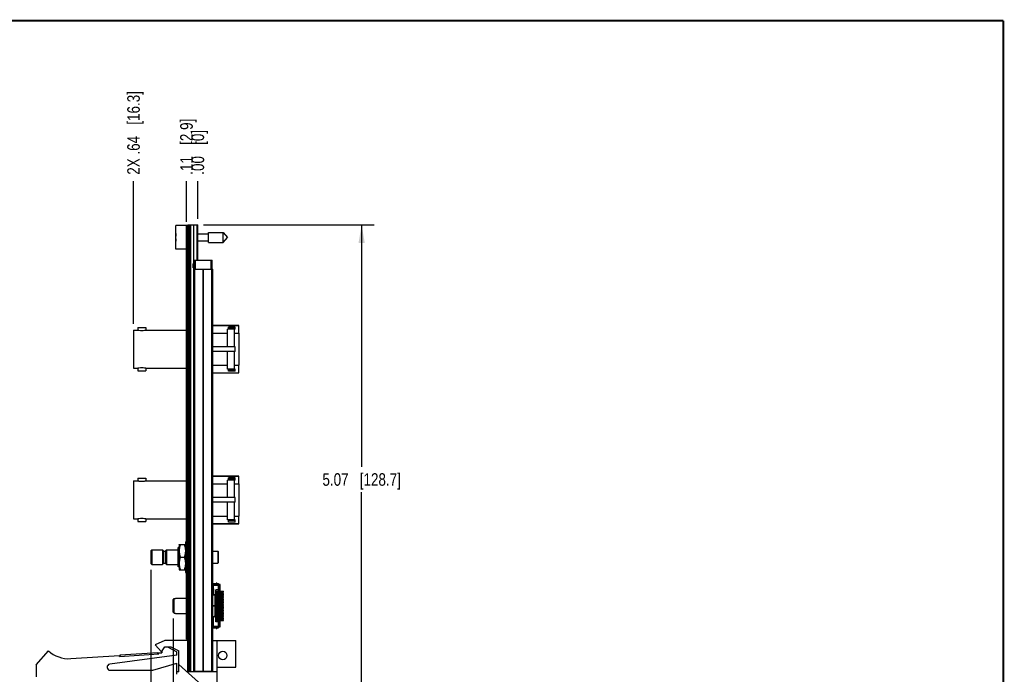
# Model space of a CAD drawing. Header units: inches. Extents: x 0.2 to 16.8, y 0.2 to 10.8.
# Tile 10 of 10: x 7 to 16.8, y 4.3 to 10.8. Entities that reach past the tile are written whole.
import ezdxf

# ---------------------------------------------------------------- set-up
doc = ezdxf.new("R2010")
doc.units = ezdxf.units.IN
doc.header["$LTSCALE"] = 0.935
doc.header["$MEASUREMENT"] = 0
doc.layers.get('0').update_dxf_attribs({"linetype": 'CONTINUOUS'})
doc.layers.add('02___PRT_ALL_AXES', color=7, linetype='CONTINUOUS')
doc.layers.add('DIMENSIONS', color=7, linetype='CONTINUOUS')
doc.styles.get("Standard").update_dxf_attribs({"font": 'txt', "width": 0.8})
doc.dimstyles.new('DIMSTYLE_1', dxfattribs={"dimtxt": 0.125, "dimasz": 0.18, "dimexe": 0.125, "dimexo": 0.0625, "dimgap": 0.03125, "dimtad": 0, "dimtih": 1, "dimtoh": 1, "dimzin": 4, "dimdsep": 46, "dimtxsty": 'STANDARD', "dimblk": '_FILLED', "dimblk1": '_FILLED', "dimblk2": '_FILLED', "dimcen": 0.09, "dimadec": 0, "dimazin": 0, "dimtp": 0.001, "dimtm": 0.001, "dimtfac": 1, "dimtofl": 0, "dimtmove": 0, "dimatfit": 3, "dimldrblk": '_FILLED', "dimfxl": 1, "dimtolj": 1, "dimtzin": 4, "dimarcsym": 0})
doc.dimstyles.new('DIMSTYLE_2', dxfattribs={"dimtxt": 0.125, "dimasz": 0.18, "dimexe": 0.125, "dimexo": 0.0625, "dimgap": 0.03125, "dimtad": 0, "dimtih": 1, "dimtoh": 1, "dimzin": 4, "dimdsep": 46, "dimtxsty": 'STANDARD', "dimblk": '_FILLED', "dimblk1": '_FILLED', "dimblk2": '_FILLED', "dimcen": 0.09, "dimadec": 0, "dimazin": 0, "dimtfac": 1, "dimtofl": 0, "dimtmove": 0, "dimatfit": 3, "dimldrblk": '_FILLED', "dimfxl": 1, "dimtolj": 1, "dimtzin": 4, "dimarcsym": 0})
doc.dimstyles.new('DIMSTYLE_3', dxfattribs={"dimtxt": 0.125, "dimasz": 0.18, "dimexe": 0.125, "dimexo": 0.0625, "dimgap": 0.0625, "dimtad": 0, "dimtih": 1, "dimtoh": 1, "dimzin": 4, "dimdsep": 46, "dimtxsty": 'STANDARD', "dimblk": '_FILLED', "dimblk1": '_FILLED', "dimblk2": '_FILLED', "dimcen": 0.09, "dimadec": 0, "dimazin": 0, "dimtp": 0.001, "dimtm": 0.001, "dimtfac": 1, "dimtofl": 0, "dimtmove": 0, "dimatfit": 3, "dimldrblk": '_FILLED', "dimfxl": 1, "dimtolj": 1, "dimtzin": 4, "dimarcsym": 0})

# ---------------------------------------------------------------- blocks, each defined once
blk = doc.blocks.new('*D7')
at = {"layer": 'DIMENSIONS', "color": 2, "linetype": 'CONTINUOUS'}
blk.add_line((8.6185, 8.7582), (8.6185, 9.1632), dxfattribs=at)
at = {"layer": 'DIMENSIONS', "color": 2, "linetype": 'CONTINUOUS', "insert": (8.556, 9.2257), "char_height": 0.125, "width": 0.925, "attachment_point": 1, "rotation": 90, "line_spacing_factor": 0.9}
blk.add_mtext('.11{\\Ftxt.shx;\\W1.000000;\\H0.125000; }[2.9]', dxfattribs=at)
blk = doc.blocks.new('_FILLED')
at = {"color": 0, "linetype": 'BYBLOCK'}
blk.add_solid([(0, 0), (-1, 0.174), (-1, -0.174)], dxfattribs=at)
blk = doc.blocks.new('*D8')
at = {"layer": 'DIMENSIONS', "color": 2, "linetype": 'CONTINUOUS'}
blk.add_line((8.7315, 8.7882), (8.7315, 9.1632), dxfattribs=at)
at = {"layer": 'DIMENSIONS', "color": 2, "linetype": 'CONTINUOUS', "insert": (8.669, 9.2257), "char_height": 0.125, "width": 0.725, "attachment_point": 1, "rotation": 90, "line_spacing_factor": 0.9}
blk.add_mtext('.00{\\Ftxt.shx;\\W1.000000;\\H0.125000; }[0]', dxfattribs=at)
blk = doc.blocks.new('*D9')
at = {"layer": 'DIMENSIONS', "color": 2, "linetype": 'CONTINUOUS'}
blk.add_line((8.0916, 7.7423), (8.0916, 9.1632), dxfattribs=at)
at = {"layer": 'DIMENSIONS', "color": 2, "linetype": 'CONTINUOUS', "insert": (8.0291, 9.2257), "char_height": 0.125, "width": 1.325, "attachment_point": 1, "rotation": 90, "line_spacing_factor": 0.9}
blk.add_mtext('2X .64{\\Ftxt.shx;\\W1.000000;\\H0.125000; }[16.3]', dxfattribs=at)
blk = doc.blocks.new('*D10')
at = {"layer": 'DIMENSIONS', "color": 2, "linetype": 'CONTINUOUS'}
blk.add_line((8.4855, 4.8109), (8.4855, 3.1498), dxfattribs=at)
at = {"layer": 'DIMENSIONS', "color": 2, "linetype": 'CONTINUOUS', "insert": (8.423, 3.0873), "char_height": 0.125, "width": 0.925, "attachment_point": 3, "rotation": 90, "line_spacing_factor": 0.9}
blk.add_mtext('.25{\\Ftxt.shx;\\W1.000000;\\H0.125000; }[6.2]', dxfattribs=at)
blk = doc.blocks.new('*D11')
at = {"layer": 'DIMENSIONS', "color": 2, "linetype": 'CONTINUOUS'}
blk.add_line((8.2645, 5.2955), (8.2645, 3.1498), dxfattribs=at)
at = {"layer": 'DIMENSIONS', "color": 2, "linetype": 'CONTINUOUS', "insert": (8.202, 3.0873), "char_height": 0.125, "width": 1.325, "attachment_point": 3, "rotation": 90, "line_spacing_factor": 0.9}
blk.add_mtext('2X .47{\\Ftxt.shx;\\W1.000000;\\H0.125000; }[11.9]', dxfattribs=at)
blk = doc.blocks.new('*D12')
at = {"layer": 'DIMENSIONS', "color": 2, "linetype": 'CONTINUOUS'}
for p, q in [((8.789, 8.7257), (10.4874, 8.7257)), ((10.3624, 8.7257), (10.3624, 6.318)), ((10.3624, 3.6603), (10.3624, 6.068)), ((8.799, 3.6603), (10.4874, 3.6603))]:
    blk.add_line(p, q, dxfattribs=at)
at = {"layer": 'DIMENSIONS', "color": 2, "linetype": 'CONTINUOUS', "xscale": 0.18, "yscale": 0.18, "zscale": 0.18}
for p, rotation in [((10.3624, 8.7257), 90), ((10.3624, 3.6603), 270)]:
    blk.add_blockref('_FILLED', p, dxfattribs=dict(at, rotation=rotation))
at = {"layer": 'DIMENSIONS', "color": 2, "linetype": 'CONTINUOUS', "insert": (10.3624, 6.2555), "char_height": 0.125, "width": 1.225, "attachment_point": 2, "line_spacing_factor": 0.9}
blk.add_mtext('5.07{\\Ftxt.shx;\\W1.000000;\\H0.125000; }[128.7]', dxfattribs=at)

msp = doc.modelspace()

# ---------------------------------------------------------------- linework, layer by layer
at = {"color": 7, "linetype": 'CONTINUOUS'}
for p, q in [((8.6335, 8.7257), (8.693, 8.7257)), ((8.5135, 8.4837), (8.5135, 8.7207)), ((8.6335, 8.7207), (8.5135, 8.7207)), ((8.6185, 4.6053), (8.6185, 8.7157)), ((8.6185, 8.7157), (8.6335, 8.7157)), ((8.6185, 8.6957), (8.6335, 8.6957)), ((8.6335, 4.6154), (8.6335, 8.7056)), ((8.7315, 8.6372), (8.8372, 8.6372)), ((8.8372, 8.553), (8.8372, 8.6514)), ((8.8372, 8.6514), (8.9853, 8.6514)), ((8.9853, 8.553), (8.9853, 8.6514)), ((8.9853, 8.6514), (9.0266, 8.6022)), ((8.5114, 8.616), (8.5135, 8.616)), ((8.5135, 8.5884), (8.5114, 8.5884)), ((8.7315, 8.5672), (8.8372, 8.5672)), ((8.8372, 8.553), (8.9853, 8.553)), ((8.9853, 8.553), (9.0266, 8.6022)), ((8.6185, 8.4837), (8.5135, 8.4837)), ((8.6865, 8.3412), (8.6855, 8.3402)), ((8.6855, 8.3012), (8.6855, 8.3402)), ((8.6865, 8.3412), (8.6865, 8.3002)), ((8.6995, 8.2857), (8.6995, 8.3757)), ((8.6995, 8.3757), (8.8735, 8.3757)), ((8.8735, 8.2857), (8.8735, 8.3757)), ((8.6865, 8.3002), (8.6855, 8.3012)), ((8.6925, 4.2857), (8.6925, 8.2857)), ((8.6925, 8.2857), (8.8805, 8.2857)), ((8.7015, 4.2857), (8.7015, 8.2857)), ((8.7834, 4.2857), (8.7834, 8.2857)), ((8.7897, 4.2857), (8.7897, 8.2857)), ((8.8716, 4.2857), (8.8716, 8.2857)), ((8.8805, 4.2857), (8.8805, 8.2857)), ((9.1396, 7.7257), (8.8805, 7.7257)), ((9.1396, 7.6502), (9.1396, 7.7268)), ((9.1034, 7.5137), (8.8805, 7.5137)), ((9.1034, 7.4658), (8.8805, 7.4658)), ((9.1034, 7.4658), (9.1034, 7.5137)), ((8.8805, 7.2539), (9.1396, 7.2539)), ((9.1396, 7.2528), (9.1396, 7.3294)), ((9.1396, 6.2257), (8.8805, 6.2257)), ((9.1396, 6.1502), (9.1396, 6.2268)), ((9.1034, 6.0137), (8.8805, 6.0137)), ((9.1034, 5.9658), (9.1034, 6.0137)), ((9.1034, 5.9658), (8.8805, 5.9658)), ((9.1396, 5.7528), (9.1396, 5.8294)), ((8.8805, 5.7539), (9.1396, 5.7539)), ((8.2745, 5.492), (8.2645, 5.482)), ((8.2745, 5.492), (8.3805, 5.492)), ((8.2745, 5.492), (8.2745, 5.348)), ((8.3905, 5.482), (8.3805, 5.492)), ((8.3805, 5.492), (8.3805, 5.348)), ((8.4205, 5.492), (8.4105, 5.482)), ((8.4205, 5.492), (8.5365, 5.492)), ((8.4205, 5.492), (8.4205, 5.348)), ((8.5365, 5.325), (8.5365, 5.515)), ((8.5455, 5.544), (8.5461, 5.545)), ((8.5455, 5.544), (8.5455, 5.296)), ((8.5461, 5.545), (8.6079, 5.545)), ((8.6079, 5.545), (8.6085, 5.544)), ((8.6085, 5.573), (8.6185, 5.573)), ((8.6085, 5.573), (8.6085, 5.267)), ((8.2645, 5.482), (8.2645, 5.358)), ((8.3905, 5.482), (8.3905, 5.358)), ((8.4105, 5.482), (8.4105, 5.358)), ((8.5573, 5.42), (8.5968, 5.42)), ((8.8805, 5.48), (8.9295, 5.48)), ((8.9345, 5.475), (8.9295, 5.48)), ((8.9295, 5.48), (8.9295, 5.36)), ((8.9345, 5.475), (8.9345, 5.365)), ((8.2745, 5.348), (8.2645, 5.358)), ((8.2745, 5.348), (8.3805, 5.348)), ((8.3905, 5.358), (8.3805, 5.348)), ((8.4205, 5.348), (8.4105, 5.358)), ((8.4205, 5.348), (8.5365, 5.348)), ((8.5455, 5.296), (8.5461, 5.295)), ((8.5461, 5.295), (8.6079, 5.295)), ((8.6079, 5.295), (8.6085, 5.296)), ((8.8805, 5.36), (8.9295, 5.36)), ((8.9345, 5.365), (8.9295, 5.36)), ((8.6085, 5.267), (8.6185, 5.267)), ((8.8805, 5.1567), (8.9383, 5.1567)), ((8.8805, 5.1495), (8.8871, 5.1495)), ((8.8871, 5.1154), (8.8805, 5.1154)), ((8.8805, 5.0997), (8.8871, 5.0997)), ((8.8871, 5.1567), (8.8871, 5.1421)), ((8.9383, 5.1429), (8.8871, 5.1429)), ((8.8871, 5.1421), (8.9383, 5.1421)), ((8.8871, 5.1041), (8.8871, 5.1421)), ((8.8871, 5.1041), (8.8871, 5.0511)), ((8.893, 5.1429), (8.893, 5.1567)), ((8.8989, 5.1567), (8.8989, 5.1429)), ((8.9029, 5.1429), (8.9029, 5.1421)), ((8.9059, 5.1429), (8.9059, 5.1567)), ((8.9147, 5.1587), (8.9226, 5.1587)), ((8.9182, 5.1622), (8.9191, 5.1622)), ((8.9313, 5.1567), (8.9313, 5.1429)), ((8.9383, 5.1419), (8.9383, 5.1567)), ((8.9383, 5.1421), (8.9383, 5.082)), ((8.9383, 5.1369), (8.9389, 5.1369)), ((8.9527, 5.1467), (8.9389, 5.1467)), ((8.9389, 5.082), (8.9389, 5.1467)), ((8.9389, 5.1397), (8.9527, 5.1397)), ((8.9389, 5.1369), (8.9389, 5.082)), ((8.9527, 5.082), (8.9527, 5.1467)), ((8.4891, 5.0022), (8.4855, 4.9986)), ((8.491, 5.0041), (8.4891, 5.0022)), ((8.4928, 5.006), (8.491, 5.0041)), ((8.4965, 5.0098), (8.4928, 5.006)), ((8.4965, 5.0098), (8.5085, 5.0098)), ((8.4965, 4.8622), (8.4965, 5.0098)), ((8.5085, 5.011), (8.5085, 5.0098)), ((8.8959, 5.0441), (8.8941, 5.0441)), ((8.895, 5.0446), (8.8989, 5.0446)), ((8.9029, 5.0407), (8.9029, 5.0375)), ((8.9029, 4.8354), (8.9029, 5.0371)), ((8.9383, 5.0958), (8.9108, 5.0958)), ((8.9108, 4.7769), (8.9108, 5.0958)), ((8.917, 5.082), (8.9856, 5.082)), ((8.917, 5.082), (8.917, 5.0742)), ((8.917, 5.0742), (8.9856, 5.0742)), ((8.917, 5.0663), (8.9856, 5.0663)), ((8.917, 5.0663), (8.917, 5.0584)), ((8.917, 5.0584), (8.9856, 5.0584)), ((8.917, 5.0505), (8.9856, 5.0505)), ((8.917, 5.0505), (8.917, 5.0427)), ((8.917, 5.0427), (8.9856, 5.0427)), ((8.917, 5.0348), (8.9856, 5.0348)), ((8.917, 5.0348), (8.917, 5.0269)), ((8.917, 5.0269), (8.9856, 5.0269)), ((8.917, 5.019), (8.9856, 5.019)), ((8.917, 5.019), (8.917, 5.0112)), ((8.917, 5.0112), (8.9856, 5.0112)), ((8.917, 5.0033), (8.9856, 5.0033)), ((8.917, 5.0033), (8.917, 4.9954)), ((8.9184, 5.082), (8.9184, 5.0742)), ((8.9184, 5.0663), (8.9184, 5.0584)), ((8.9184, 5.0505), (8.9184, 5.0427)), ((8.9184, 5.0348), (8.9184, 5.0269)), ((8.9184, 5.019), (8.9184, 5.0112)), ((8.9184, 5.0033), (8.9184, 4.9954)), ((8.9272, 5.0742), (8.9272, 5.082)), ((8.9272, 5.0584), (8.9272, 5.0663)), ((8.9272, 5.0427), (8.9272, 5.0505)), ((8.9272, 5.0269), (8.9272, 5.0348)), ((8.9272, 5.0112), (8.9272, 5.019)), ((8.9272, 4.9954), (8.9272, 5.0033)), ((8.9383, 5.0742), (8.9383, 5.0663)), ((8.9383, 5.0584), (8.9383, 5.0505)), ((8.9383, 5.0427), (8.9383, 5.0348)), ((8.9383, 5.0269), (8.9383, 5.019)), ((8.9383, 5.0112), (8.9383, 5.0033)), ((8.9389, 5.0663), (8.9389, 5.0742)), ((8.9389, 5.0505), (8.9389, 5.0584)), ((8.9389, 5.0348), (8.9389, 5.0427)), ((8.9389, 5.042), (8.9389, 5.0402)), ((8.9389, 5.0402), (8.9389, 5.0348)), ((8.9389, 5.019), (8.9389, 5.0269)), ((8.9389, 5.0269), (8.9389, 5.019)), ((8.9389, 5.0033), (8.9389, 5.0112)), ((8.9389, 5.0112), (8.9389, 5.0033)), ((8.9527, 5.0663), (8.9527, 5.0742)), ((8.9527, 5.0505), (8.9527, 5.0584)), ((8.9527, 5.0348), (8.9527, 5.0427)), ((8.9527, 5.019), (8.9527, 5.0269)), ((8.9527, 5.0033), (8.9527, 5.0112)), ((8.9856, 5.0742), (8.9856, 5.082)), ((8.9856, 5.0584), (8.9856, 5.0663)), ((8.9856, 5.0427), (8.9856, 5.0505)), ((8.9856, 5.0269), (8.9856, 5.0348)), ((8.9856, 5.0112), (8.9856, 5.019)), ((8.9856, 4.9954), (8.9856, 5.0033)), ((8.4855, 4.8734), (8.4855, 4.9986)), ((8.9029, 4.937), (8.8805, 4.937)), ((8.8805, 4.9356), (8.9029, 4.9356)), ((8.917, 4.9954), (8.9856, 4.9954)), ((8.917, 4.9875), (8.9856, 4.9875)), ((8.917, 4.9875), (8.917, 4.9797)), ((8.917, 4.9797), (8.9856, 4.9797)), ((8.917, 4.9718), (8.9856, 4.9718)), ((8.917, 4.9718), (8.917, 4.9639)), ((8.917, 4.9639), (8.9856, 4.9639)), ((8.917, 4.956), (8.9856, 4.956)), ((8.917, 4.956), (8.917, 4.9482)), ((8.917, 4.9482), (8.9856, 4.9482)), ((8.917, 4.9403), (8.9856, 4.9403)), ((8.917, 4.9403), (8.917, 4.9324)), ((8.917, 4.9324), (8.9856, 4.9324)), ((8.917, 4.9246), (8.9856, 4.9246)), ((8.917, 4.9246), (8.917, 4.9167)), ((8.917, 4.9167), (8.9856, 4.9167)), ((8.917, 4.9088), (8.9856, 4.9088)), ((8.917, 4.9088), (8.917, 4.9009)), ((8.917, 4.9009), (8.9856, 4.9009)), ((8.9184, 4.9875), (8.9184, 4.9797)), ((8.9184, 4.9718), (8.9184, 4.9639)), ((8.9184, 4.956), (8.9184, 4.9482)), ((8.9184, 4.9403), (8.9184, 4.9324)), ((8.9184, 4.9246), (8.9184, 4.9167)), ((8.9184, 4.9088), (8.9184, 4.9009)), ((8.9272, 4.9797), (8.9272, 4.9875)), ((8.9272, 4.9639), (8.9272, 4.9718)), ((8.9272, 4.9482), (8.9272, 4.956)), ((8.9272, 4.9324), (8.9272, 4.9403)), ((8.9272, 4.9167), (8.9272, 4.9246)), ((8.9272, 4.9009), (8.9272, 4.9088)), ((8.9383, 4.9954), (8.9383, 4.9875)), ((8.9383, 4.9797), (8.9383, 4.9718)), ((8.9383, 4.9639), (8.9383, 4.956)), ((8.9383, 4.9482), (8.9383, 4.9403)), ((8.9383, 4.9324), (8.9383, 4.9246)), ((8.9383, 4.9167), (8.9383, 4.9088)), ((8.9383, 4.9009), (8.9383, 4.8931)), ((8.9389, 4.9875), (8.9389, 4.9954)), ((8.9389, 4.9954), (8.9389, 4.9875)), ((8.9389, 4.9718), (8.9389, 4.9797)), ((8.9389, 4.9797), (8.9389, 4.9718)), ((8.9389, 4.956), (8.9389, 4.9639)), ((8.9389, 4.9639), (8.9389, 4.956)), ((8.9389, 4.9403), (8.9389, 4.9482)), ((8.9389, 4.9482), (8.9389, 4.9403)), ((8.9389, 4.9246), (8.9389, 4.9324)), ((8.9389, 4.9324), (8.9389, 4.9246)), ((8.9389, 4.9088), (8.9389, 4.9167)), ((8.9389, 4.9167), (8.9389, 4.9088)), ((8.9389, 4.8931), (8.9389, 4.9009)), ((8.9389, 4.9009), (8.9389, 4.8931)), ((8.9527, 4.9875), (8.9527, 4.9954)), ((8.9527, 4.9718), (8.9527, 4.9797)), ((8.9527, 4.956), (8.9527, 4.9639)), ((8.9527, 4.9403), (8.9527, 4.9482)), ((8.9527, 4.9246), (8.9527, 4.9324)), ((8.9527, 4.9088), (8.9527, 4.9167)), ((8.9527, 4.8931), (8.9527, 4.9009)), ((8.9856, 4.9797), (8.9856, 4.9875)), ((8.9856, 4.9639), (8.9856, 4.9718)), ((8.9856, 4.9482), (8.9856, 4.956)), ((8.9856, 4.9324), (8.9856, 4.9403)), ((8.9856, 4.9167), (8.9856, 4.9246)), ((8.9856, 4.9009), (8.9856, 4.9088)), ((8.4855, 4.8734), (8.4891, 4.8698)), ((8.4891, 4.8698), (8.491, 4.8679)), ((8.491, 4.8679), (8.4928, 4.8661)), ((8.4928, 4.8661), (8.4965, 4.8622)), ((8.4965, 4.8622), (8.5085, 4.8622)), ((8.5085, 4.8622), (8.5085, 4.861)), ((8.8871, 4.7685), (8.8871, 4.8214)), ((8.8959, 4.8284), (8.8941, 4.8284)), ((8.8989, 4.8281), (8.895, 4.8281)), ((8.9029, 4.8351), (8.9029, 4.832)), ((8.917, 4.8931), (8.9856, 4.8931)), ((8.917, 4.8931), (8.917, 4.8852)), ((8.917, 4.8852), (8.9856, 4.8852)), ((8.917, 4.8773), (8.9856, 4.8773)), ((8.917, 4.8773), (8.917, 4.8694)), ((8.917, 4.8694), (8.9856, 4.8694)), ((8.917, 4.8616), (8.9856, 4.8616)), ((8.917, 4.8616), (8.917, 4.8537)), ((8.917, 4.8537), (8.9856, 4.8537)), ((8.917, 4.8458), (8.9856, 4.8458)), ((8.917, 4.8458), (8.917, 4.8379)), ((8.917, 4.8379), (8.9856, 4.8379)), ((8.917, 4.8301), (8.9856, 4.8301)), ((8.917, 4.8301), (8.917, 4.8222)), ((8.917, 4.8222), (8.9856, 4.8222)), ((8.917, 4.8143), (8.9856, 4.8143)), ((8.917, 4.8143), (8.917, 4.8064)), ((8.917, 4.8064), (8.9856, 4.8064)), ((8.9184, 4.8931), (8.9184, 4.8852)), ((8.9184, 4.8773), (8.9184, 4.8694)), ((8.9184, 4.8616), (8.9184, 4.8537)), ((8.9184, 4.8458), (8.9184, 4.8379)), ((8.9184, 4.8301), (8.9184, 4.8222)), ((8.9184, 4.8143), (8.9184, 4.8064)), ((8.9272, 4.8852), (8.9272, 4.8931)), ((8.9272, 4.8694), (8.9272, 4.8773)), ((8.9272, 4.8537), (8.9272, 4.8616)), ((8.9272, 4.8379), (8.9272, 4.8458)), ((8.9272, 4.8222), (8.9272, 4.8301)), ((8.9272, 4.8064), (8.9272, 4.8143)), ((8.9383, 4.8852), (8.9383, 4.8773)), ((8.9383, 4.8694), (8.9383, 4.8616)), ((8.9383, 4.8537), (8.9383, 4.8458)), ((8.9383, 4.8379), (8.9383, 4.8301)), ((8.9383, 4.8222), (8.9383, 4.8143)), ((8.9383, 4.8064), (8.9383, 4.7986)), ((8.9389, 4.8773), (8.9389, 4.8852)), ((8.9389, 4.8852), (8.9389, 4.8773)), ((8.9389, 4.8616), (8.9389, 4.8694)), ((8.9389, 4.8694), (8.9389, 4.8678)), ((8.9389, 4.8678), (8.9389, 4.8616)), ((8.9389, 4.8458), (8.9389, 4.8537)), ((8.9389, 4.8537), (8.9389, 4.8458)), ((8.9389, 4.8301), (8.9389, 4.8379)), ((8.9389, 4.8379), (8.9389, 4.8324)), ((8.9389, 4.8324), (8.9389, 4.8306)), ((8.9389, 4.8324), (8.9389, 4.8306)), ((8.9389, 4.8143), (8.9389, 4.8222)), ((8.9389, 4.7986), (8.9389, 4.8064)), ((8.9527, 4.8773), (8.9527, 4.8852)), ((8.9527, 4.8616), (8.9527, 4.8694)), ((8.9527, 4.8458), (8.9527, 4.8537)), ((8.9527, 4.8301), (8.9527, 4.8379)), ((8.9527, 4.8143), (8.9527, 4.8222)), ((8.9527, 4.7986), (8.9527, 4.8064)), ((8.9856, 4.8852), (8.9856, 4.8931)), ((8.9856, 4.8694), (8.9856, 4.8773)), ((8.9856, 4.8537), (8.9856, 4.8616)), ((8.9856, 4.8379), (8.9856, 4.8458)), ((8.9856, 4.8222), (8.9856, 4.8301)), ((8.9856, 4.8064), (8.9856, 4.8143)), ((8.8871, 4.7729), (8.8805, 4.7729)), ((8.8805, 4.7572), (8.8871, 4.7572)), ((8.8871, 4.7231), (8.8805, 4.7231)), ((8.8805, 4.7158), (8.9383, 4.7158)), ((8.8871, 4.7307), (8.8871, 4.7685)), ((8.9383, 4.7307), (8.8871, 4.7307)), ((8.8871, 4.7307), (8.8871, 4.7158)), ((8.8871, 4.7296), (8.9383, 4.7296)), ((8.893, 4.7158), (8.893, 4.7296)), ((8.8989, 4.7296), (8.8989, 4.7158)), ((8.9029, 4.7307), (8.9029, 4.7296)), ((8.9059, 4.7158), (8.9059, 4.7296)), ((8.9383, 4.7769), (8.9108, 4.7769)), ((8.9226, 4.7138), (8.9147, 4.7138)), ((8.917, 4.7986), (8.9856, 4.7986)), ((8.917, 4.7986), (8.917, 4.7907)), ((8.917, 4.7907), (8.9856, 4.7907)), ((8.9191, 4.7103), (8.9182, 4.7103)), ((8.9184, 4.7986), (8.9184, 4.7907)), ((8.9272, 4.7907), (8.9272, 4.7986)), ((8.9313, 4.7296), (8.9313, 4.7158)), ((8.9383, 4.7907), (8.9383, 4.7307)), ((8.9383, 4.7357), (8.9389, 4.7357)), ((8.9383, 4.7158), (8.9383, 4.7307)), ((8.9389, 4.7259), (8.9389, 4.7907)), ((8.9389, 4.7907), (8.9389, 4.7357)), ((8.9527, 4.7329), (8.9389, 4.7329)), ((8.9389, 4.7259), (8.9527, 4.7259)), ((8.9527, 4.7259), (8.9527, 4.7907)), ((8.9856, 4.7907), (8.9856, 4.7986)), ((8.6185, 4.6253), (8.6335, 4.6253)), ((8.4035, 4.5893), (8.3085, 4.5463)), ((8.3085, 4.5463), (8.3685, 4.4763)), ((8.3685, 4.4763), (8.4017, 4.5263)), ((8.4017, 4.5263), (8.4617, 4.5263)), ((8.6335, 4.5893), (8.4035, 4.5893)), ((8.4295, 4.5263), (8.5235, 4.4793)), ((8.4617, 4.5263), (8.5435, 4.4893)), ((8.6185, 4.6053), (8.6335, 4.6053)), ((8.6335, 4.2793), (8.6335, 4.5893)), ((8.8805, 4.5893), (9.1085, 4.5893)), ((8.9245, 4.0103), (8.9245, 4.5893)), ((9.1085, 4.3263), (9.1085, 4.5893)), ((7.1235, 4.3493), (7.2435, 4.4893)), ((7.4671, 4.4099), (7.9524, 4.4417)), ((8.5235, 4.4443), (7.8545, 4.354)), ((7.9531, 4.4317), (7.9524, 4.4417)), ((7.9531, 4.4317), (8.3422, 4.4572)), ((7.9596, 4.4472), (8.3338, 4.4717)), ((7.9606, 4.4322), (7.9596, 4.4472)), ((8.3348, 4.4567), (8.3338, 4.4717)), ((8.3416, 4.4672), (8.3735, 4.4693)), ((8.3422, 4.4572), (8.3416, 4.4672)), ((8.3735, 4.4838), (8.3735, 4.4693)), ((8.5235, 4.4443), (8.5235, 4.4793)), ((8.5435, 4.2793), (8.5435, 4.4893)), ((7.1235, 4.3493), (7.1235, 4.2293)), ((8.2835, 4.2943), (8.5235, 4.3643)), ((8.5235, 4.2543), (8.5235, 4.3643)), ((8.9245, 4.0103), (8.5435, 4.3509)), ((8.9245, 4.3263), (9.1085, 4.3263)), ((7.8585, 4.2943), (8.2835, 4.2943)), ((8.5435, 4.2793), (8.5235, 4.2793)), ((8.9245, 4.2793), (8.6335, 4.2793)), ((8.6925, 4.2857), (8.8805, 4.2857)), ((8.6995, 4.282), (8.6995, 4.2857)), ((8.7385, 4.282), (8.7385, 4.2793)), ((8.8735, 4.282), (8.8735, 4.2857))]:
    msp.add_line(p, q, dxfattribs=at)
at = {"color": 7, "linetype": 'CONTINUOUS', "const_width": 0.02}
for points in [[(16.75, 10.7586), (0.25, 10.7586)], [(16.75, 0.2586), (16.75, 10.7586)]]:
    msp.add_lwpolyline(points, dxfattribs=at)
at = {"color": 7, "linetype": 'CONTINUOUS'}
msp.add_circle((8.9795, 4.4417), 0.0425, dxfattribs=at)
for centre, radius, start, end in [((8.8238, 8.6022), 0.3127, 172.97195, 177.47432), ((8.8238, 8.6022), 0.3127, 182.52568, 187.02765), ((8.9127, 5.1587), 0.002, 270, 360), ((8.9182, 5.1587), 0.0035, 90, 180), ((8.9191, 5.1587), 0.0035, 0, 90), ((8.9246, 5.1587), 0.002, 180, 270), ((8.895, 5.0525), 0.00787, 182.80691, 270), ((8.8941, 5.0511), 0.007, 180, 270), ((8.8959, 5.0371), 0.007, 0, 90), ((8.8989, 5.0407), 0.00394, 0, 90), ((8.9422, 5.0441), 0.00394, 201.51429, 212.64751), ((8.8941, 4.8214), 0.007, 90, 180), ((8.895, 4.8202), 0.00787, 90, 177.19309), ((8.8959, 4.8354), 0.007, 270, 360), ((8.8989, 4.832), 0.00394, 270, 360), ((8.9422, 4.8285), 0.00394, 147.35249, 156.36246), ((8.9127, 4.7138), 0.002, 0, 75), ((8.9182, 4.7138), 0.0035, 180, 270), ((8.9191, 4.7138), 0.0035, 270, 360), ((8.9246, 4.7138), 0.002, 105, 180), ((7.4475, 4.7093), 0.3, 227.16657, 273.74672), ((7.8585, 4.3243), 0.03, 97.68448, 270)]:
    msp.add_arc(centre, radius, start, end, dxfattribs=at)
for points in [[(8.5573, 5.545), (8.5564, 5.5425), (8.5548, 5.5374), (8.5526, 5.5297), (8.5507, 5.5219), (8.5491, 5.5141), (8.5478, 5.5063), (8.547, 5.4997), (8.5465, 5.4944), (8.5462, 5.4891), (8.546, 5.4825), (8.5462, 5.4759), (8.5465, 5.4706), (8.547, 5.4653), (8.5478, 5.4588), (8.5491, 5.4509), (8.5507, 5.4431), (8.5526, 5.4353), (8.5548, 5.4276), (8.5564, 5.4225), (8.5573, 5.42)], [(8.5968, 5.545), (8.5976, 5.5425), (8.5992, 5.5374), (8.6014, 5.5297), (8.6034, 5.5219), (8.605, 5.5141), (8.6063, 5.5063), (8.6071, 5.4997), (8.6075, 5.4944), (8.6078, 5.4891), (8.608, 5.4825), (8.6078, 5.4759), (8.6075, 5.4706), (8.6071, 5.4653), (8.6063, 5.4588), (8.605, 5.4509), (8.6034, 5.4431), (8.6014, 5.4353), (8.5992, 5.4276), (8.5976, 5.4225), (8.5968, 5.42)], [(8.5573, 5.42), (8.5564, 5.4175), (8.5548, 5.4124), (8.5526, 5.4047), (8.5507, 5.3969), (8.5491, 5.3891), (8.5478, 5.3813), (8.547, 5.3747), (8.5465, 5.3694), (8.5462, 5.3641), (8.546, 5.3575), (8.5462, 5.3509), (8.5465, 5.3456), (8.547, 5.3403), (8.5478, 5.3338), (8.5491, 5.3259), (8.5507, 5.3181), (8.5526, 5.3103), (8.5548, 5.3026), (8.5564, 5.2975), (8.5573, 5.295)], [(8.5968, 5.42), (8.5976, 5.4175), (8.5992, 5.4124), (8.6014, 5.4047), (8.6034, 5.3969), (8.605, 5.3891), (8.6063, 5.3813), (8.6071, 5.3747), (8.6075, 5.3694), (8.6078, 5.3641), (8.608, 5.3575), (8.6078, 5.3509), (8.6075, 5.3456), (8.6071, 5.3403), (8.6063, 5.3338), (8.605, 5.3259), (8.6034, 5.3181), (8.6014, 5.3103), (8.5992, 5.3026), (8.5976, 5.2975), (8.5968, 5.295)]]:
    msp.add_open_spline(points, degree=3, knots=[0, 0, 0, 0, 0.062915, 0.125695, 0.18834, 0.250856, 0.313256, 0.375561, 0.406687, 0.437801, 0.5, 0.562199, 0.593313, 0.624439, 0.686744, 0.749144, 0.81166, 0.874305, 0.937085, 1, 1, 1, 1], dxfattribs=at)
at = {"layer": '02___PRT_ALL_AXES', "color": 7, "linetype": 'CONTINUOUS'}
for p, q in [((8.6335, 8.7056), (8.6335, 8.7257)), ((8.6455, 4.282), (8.6455, 8.7257)), ((8.6515, 4.282), (8.6515, 8.7257)), ((8.6635, 4.282), (8.6635, 8.7257)), ((8.693, 8.3412), (8.693, 8.7257)), ((8.693, 8.7257), (8.7315, 8.7257)), ((8.7265, 8.3757), (8.7265, 8.7257)), ((8.7315, 8.3757), (8.7315, 8.7257)), ((8.6865, 8.3412), (8.6995, 8.3412)), ((8.7095, 8.2857), (8.7095, 8.3757)), ((8.7315, 8.3914), (8.7265, 8.3914)), ((8.8635, 8.2857), (8.8635, 8.3757)), ((8.6865, 8.3002), (8.6995, 8.3002)), ((8.693, 8.2857), (8.693, 8.3002)), ((8.0916, 7.6798), (8.0916, 7.2998)), ((8.0916, 7.6798), (8.1343, 7.6798)), ((8.1343, 7.7063), (8.1343, 7.6798)), ((8.1343, 7.7063), (8.2133, 7.7063)), ((8.2133, 7.7063), (8.2133, 7.6798)), ((8.2133, 7.6798), (8.6185, 7.6798)), ((8.8805, 7.7268), (9.1396, 7.7268)), ((8.8805, 7.6502), (9.0286, 7.6502)), ((9.0286, 7.5137), (9.0286, 7.6873)), ((9.1034, 7.6873), (9.0286, 7.6873)), ((9.0384, 7.6873), (9.0384, 7.7099)), ((9.1034, 7.7099), (9.0384, 7.7099)), ((9.1034, 7.6961), (9.0384, 7.6961)), ((9.0956, 7.5137), (9.0956, 7.6873)), ((9.0956, 7.6502), (9.1396, 7.6502)), ((9.1034, 7.6873), (9.1034, 7.7099)), ((9.1396, 7.6502), (9.1396, 7.3294)), ((9.0286, 7.2923), (9.0286, 7.4658)), ((9.0956, 7.2923), (9.0956, 7.4658)), ((8.0916, 7.2998), (8.1343, 7.2998)), ((8.1343, 7.2998), (8.1343, 7.2733)), ((8.1343, 7.2733), (8.2133, 7.2733)), ((8.2133, 7.2998), (8.2133, 7.2733)), ((8.2133, 7.2998), (8.6185, 7.2998)), ((8.8805, 7.3294), (9.0286, 7.3294)), ((9.1034, 7.2923), (9.0286, 7.2923)), ((9.0384, 7.2697), (9.0384, 7.2923)), ((9.1034, 7.2834), (9.0384, 7.2834)), ((9.1034, 7.2697), (9.0384, 7.2697)), ((9.0956, 7.3294), (9.1396, 7.3294)), ((9.1034, 7.2697), (9.1034, 7.2923)), ((8.8805, 7.2528), (9.1396, 7.2528)), ((8.0916, 6.1798), (8.0916, 5.7998)), ((8.0916, 6.1798), (8.1343, 6.1798)), ((8.1343, 6.2063), (8.1343, 6.1798)), ((8.1343, 6.2063), (8.2133, 6.2063)), ((8.2133, 6.2063), (8.2133, 6.1798)), ((8.2133, 6.1798), (8.6185, 6.1798)), ((8.8805, 6.2268), (9.1396, 6.2268)), ((9.1034, 6.1873), (9.0286, 6.1873)), ((9.0286, 6.0137), (9.0286, 6.1873)), ((9.1034, 6.2099), (9.0384, 6.2099)), ((9.0384, 6.1873), (9.0384, 6.2099)), ((9.1034, 6.1961), (9.0384, 6.1961)), ((9.0956, 6.0137), (9.0956, 6.1873)), ((9.1034, 6.1873), (9.1034, 6.2099)), ((8.8805, 6.1502), (9.0286, 6.1502)), ((9.0956, 6.1502), (9.1396, 6.1502)), ((9.1396, 6.1502), (9.1396, 5.8294)), ((9.0286, 5.7923), (9.0286, 5.9658)), ((9.0956, 5.7923), (9.0956, 5.9658)), ((8.0916, 5.7998), (8.1343, 5.7998)), ((8.1343, 5.7998), (8.1343, 5.7733)), ((8.2133, 5.7998), (8.6185, 5.7998)), ((8.2133, 5.7998), (8.2133, 5.7733)), ((8.8805, 5.8294), (9.0286, 5.8294)), ((9.1034, 5.7923), (9.0286, 5.7923)), ((9.0384, 5.7697), (9.0384, 5.7923)), ((9.1034, 5.7834), (9.0384, 5.7834)), ((9.0956, 5.8294), (9.1396, 5.8294)), ((9.1034, 5.7697), (9.1034, 5.7923)), ((8.1343, 5.7733), (8.2133, 5.7733)), ((8.8805, 5.7528), (9.1396, 5.7528)), ((9.1034, 5.7697), (9.0384, 5.7697)), ((8.5455, 5.515), (8.5365, 5.515)), ((8.3905, 5.48), (8.4105, 5.48)), ((8.3905, 5.36), (8.4105, 5.36)), ((8.5455, 5.325), (8.5365, 5.325)), ((8.5085, 5.011), (8.6185, 5.011)), ((8.5085, 4.861), (8.6185, 4.861)), ((8.6335, 4.5893), (8.6335, 4.6154)), ((8.6335, 4.282), (8.8735, 4.282)), ((8.693, 4.282), (8.693, 4.2857)), ((8.7095, 4.282), (8.7095, 4.2857)), ((8.8635, 4.282), (8.8635, 4.2857))]:
    msp.add_line(p, q, dxfattribs=at)
for points, knots in [([(8.1343, 7.6798), (8.1381, 7.679), (8.1512, 7.6767), (8.1738, 7.6749), (8.1964, 7.6767), (8.2095, 7.679), (8.2133, 7.6798)], [0, 0, 0, 0, 0.14779, 0.5, 0.852209, 1, 1, 1, 1]), ([(8.2133, 7.2998), (8.2095, 7.3006), (8.1964, 7.3029), (8.1738, 7.3047), (8.1512, 7.3029), (8.1381, 7.3006), (8.1343, 7.2998)], [0, 0, 0, 0, 0.147791, 0.5, 0.85221, 1, 1, 1, 1]), ([(8.1343, 6.1798), (8.1381, 6.179), (8.1512, 6.1767), (8.1738, 6.1749), (8.1964, 6.1767), (8.2095, 6.179), (8.2133, 6.1798)], [0, 0, 0, 0, 0.14779, 0.5, 0.852209, 1, 1, 1, 1]), ([(8.2133, 5.7998), (8.2095, 5.8006), (8.1964, 5.8029), (8.1738, 5.8047), (8.1512, 5.8029), (8.1381, 5.8006), (8.1343, 5.7998)], [0, 0, 0, 0, 0.147791, 0.5, 0.85221, 1, 1, 1, 1])]:
    msp.add_open_spline(points, degree=3, knots=knots, dxfattribs=at)

# ---------------------------------------------------------------- dimensions: what is measured, and where the dimension line sits
at = {"layer": 'DIMENSIONS', "color": 2, "linetype": 'CONTINUOUS'}
for feature_location, offset, origin, picture, middle in [((8.0916, 7.7423), (0, 1.4209), (8.7315, 7.6798), '*D9', (8.0916, 9.8882)), ((8.2645, 5.2955), (0, -2.1457), (8.7315, 5.358), '*D11', (8.2645, 2.4248))]:
    dim = msp.add_ordinate_dim(feature_location=feature_location, offset=offset, dtype=1, origin=origin, text='2X <>', dimstyle='DIMSTYLE_1', dxfattribs=at)
    dim.commit()
    dim.dimension.update_dxf_attribs({"geometry": picture, "text_midpoint": middle})
for feature_location, offset, origin, dimstyle, picture, middle in [((8.6185, 8.7582), (0, 0.405), (8.7315, 8.7257), 'DIMSTYLE_1', '*D7', (8.6185, 9.6882)), ((8.7315197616, 8.788237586), (0, 0.375), (8.7315197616, 8.725737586), 'DIMSTYLE_2', '*D8', (8.7315197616, 9.588237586)), ((8.4855, 4.8109), (0, -1.6612), (8.7315, 4.8734), 'DIMSTYLE_1', '*D10', (8.4855, 2.6248))]:
    dim = msp.add_ordinate_dim(feature_location=feature_location, offset=offset, dtype=1, origin=origin, dimstyle=dimstyle, dxfattribs=at)
    dim.commit()
    dim.dimension.update_dxf_attribs({"geometry": picture, "text_midpoint": middle})
dim = msp.add_linear_dim(base=(10.3624, 3.6603), p1=(8.7265, 8.7257), p2=(8.7365, 3.6603), angle=270, dimstyle='DIMSTYLE_3', dxfattribs=at)
dim.commit()
dim.dimension.update_dxf_attribs({"geometry": '*D12', "text_midpoint": (10.3624, 6.193), "dimtype": 160})

doc.saveas('drawing.dxf')
